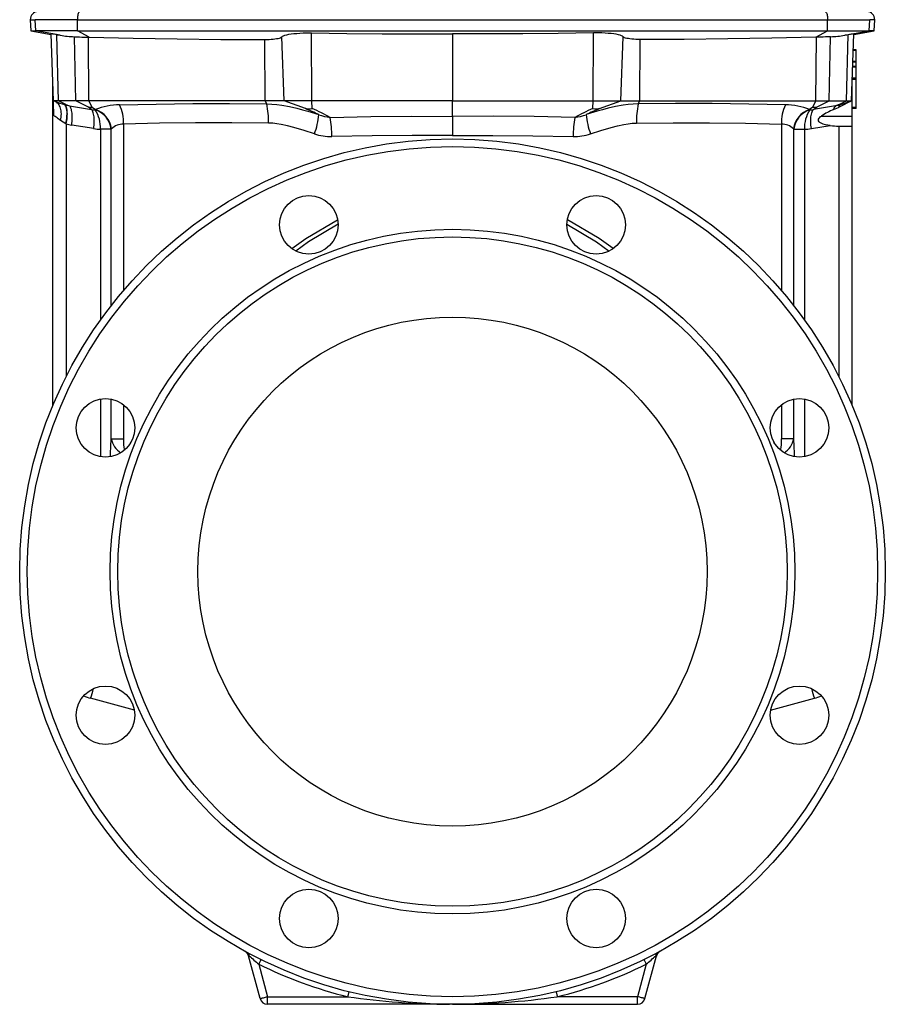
# Model space of a CAD drawing. Extents: x 19 to 1104, y -37 to 1504.
# Tile 3 of 5: x 764 to 1104, y 416 to 802. Entities that reach past the tile are written whole.
import ezdxf

# ---------------------------------------------------------------- set-up
doc = ezdxf.new("R2010")
doc.units = 0
doc.layers.get('0').update_dxf_attribs({"linetype": 'CONTINUOUS'})

msp = doc.modelspace()

# ---------------------------------------------------------------- linework, layer by layer
at = {"color": 7, "linetype": 'CONTINUOUS'}
for p, q in [((768.19, 802.36), (768.42, 797.95)), ((768.19, 802.36), (770.09, 802.36)), ((786.68, 802.36), (770.09, 802.36)), ((770.32, 797.95), (770.09, 802.36)), ((786.68, 802.36), (1081.37, 802.36)), ((786.75, 797.95), (786.68, 802.36)), ((1081.29, 797.95), (1081.37, 802.36)), ((1081.37, 802.36), (1097.95, 802.36)), ((1097.72, 797.95), (1097.95, 802.36)), ((1099.86, 802.36), (1097.95, 802.36)), ((1099.63, 797.95), (1099.86, 802.36)), ((768.42, 797.95), (776.33, 796.55)), ((768.42, 797.95), (770.32, 797.95)), ((786.75, 797.95), (770.32, 797.95)), ((779.96, 796.24), (770.32, 797.95)), ((786.75, 797.95), (1081.29, 797.95)), ((791.36, 795.47), (786.75, 797.95)), ((878.73, 770.52), (878.7, 797.16)), ((989.32, 770.52), (989.34, 797.16)), ((1076.68, 795.47), (1081.29, 797.95)), ((1081.29, 797.95), (1097.72, 797.95)), ((1088.08, 796.24), (1097.72, 797.95)), ((1091.71, 796.55), (1099.63, 797.95)), ((1099.63, 797.95), (1097.72, 797.95)), ((777.24, 770.52), (776.33, 796.77)), ((778.59, 796.46), (779.96, 796.24)), ((779.23, 770.52), (778.59, 796.46)), ((786.11, 770.52), (785.49, 795.66)), ((791.08, 795.48), (791.36, 795.47)), ((791.24, 770.52), (791.08, 795.48)), ((860.42, 770.52), (860.27, 794.6)), ((867.87, 770.52), (867, 795.63)), ((934.02, 796.81), (934.02, 770.52)), ((1000.18, 770.52), (1001.05, 795.63)), ((1007.62, 770.52), (1007.77, 794.6)), ((1076.96, 795.48), (1076.68, 795.47)), ((1076.8, 770.52), (1076.96, 795.48)), ((1081.94, 770.52), (1082.56, 795.66)), ((1089.46, 796.46), (1088.08, 796.24)), ((1088.81, 770.52), (1089.46, 796.46)), ((1090.8, 770.52), (1091.72, 796.77)), ((1092.52, 790.32), (1091.49, 790.32)), ((1092.52, 790.56), (1091.5, 790.56)), ((1092.52, 790.32), (1092.52, 790.56)), ((1092.52, 786), (1092.52, 790.32)), ((1092.52, 785.76), (1091.33, 785.76)), ((1092.52, 785.61), (1091.33, 785.61)), ((1092.52, 786), (1091.34, 786)), ((1092.52, 785.76), (1092.52, 786)), ((1092.52, 785.61), (1092.52, 785.76)), ((1092.52, 783.99), (1092.52, 785.61)), ((1092.52, 783.75), (1091.26, 783.75)), ((1092.52, 783.99), (1091.27, 783.99)), ((1092.52, 783.75), (1092.52, 783.99)), ((1092.52, 779.43), (1092.52, 783.75)), ((1092.52, 778.86), (1091.09, 778.86)), ((1092.52, 779.19), (1091.1, 779.19)), ((1092.52, 779.43), (1091.11, 779.43)), ((1092.52, 779.19), (1092.52, 779.43)), ((1092.52, 778.86), (1092.52, 779.19)), ((1092.52, 767.85), (1092.52, 778.86)), ((777.02, 650.72), (777.02, 776.88)), ((1091.02, 764.52), (1091.02, 776.88)), ((779.23, 770.52), (777.24, 770.52)), ((777.89, 770.28), (777.24, 770.52)), ((777.89, 770.28), (777.94, 770.27)), ((777.93, 770.24), (777.89, 770.26)), ((786.11, 770.52), (779.23, 770.52)), ((782.09, 769.05), (779.23, 770.52)), ((791.24, 770.52), (786.11, 770.52)), ((791.09, 767.96), (786.11, 770.52)), ((860.42, 770.52), (791.24, 770.52)), ((792.52, 767.96), (791.24, 770.52)), ((867.87, 770.52), (860.42, 770.52)), ((861.05, 769.26), (860.42, 770.52)), ((878.73, 770.52), (867.87, 770.52)), ((876.32, 767.41), (867.87, 770.52)), ((934.02, 770.52), (878.73, 770.52)), ((878.95, 767.41), (878.73, 770.52)), ((934.02, 770.52), (989.32, 770.52)), ((934.02, 764.35), (934.02, 770.52)), ((989.09, 767.41), (989.32, 770.52)), ((989.32, 770.52), (1000.18, 770.52)), ((991.73, 767.41), (1000.18, 770.52)), ((1000.18, 770.52), (1007.62, 770.52)), ((1006.99, 769.26), (1007.62, 770.52)), ((1007.62, 770.52), (1076.8, 770.52)), ((1075.52, 767.96), (1076.8, 770.52)), ((1076.8, 770.52), (1081.94, 770.52)), ((1076.96, 767.96), (1081.94, 770.52)), ((1081.94, 770.52), (1088.81, 770.52)), ((1085.96, 769.05), (1088.81, 770.52)), ((1088.81, 770.52), (1090.8, 770.52)), ((1089.35, 769.83), (1090.8, 770.5)), ((1090.15, 770.28), (1090.8, 770.52)), ((781.67, 769.02), (781.8, 768.98)), ((782.09, 769.05), (783.64, 768.48)), ((783.64, 768.48), (792.28, 767.07)), ((792.28, 767.07), (791.09, 767.96)), ((792.52, 767.96), (793.77, 767.02)), ((793.71, 766.91), (793.77, 767.02)), ((1075.52, 767.96), (1074.27, 767.02)), ((1074.34, 766.91), (1074.27, 767.02)), ((1084.4, 768.48), (1075.77, 767.07)), ((1075.77, 767.07), (1076.96, 767.96)), ((1083.71, 767.06), (1085.61, 767.89)), ((1085.96, 769.05), (1084.4, 768.48)), ((1085.61, 767.89), (1085.74, 767.95)), ((1086.38, 769.02), (1086.24, 768.98)), ((1092.52, 767.85), (1091.02, 767.85)), ((1092.52, 767.52), (1091.02, 767.52)), ((1092.52, 767.52), (1092.52, 767.85)), ((934.02, 764.35), (934.02, 756.83)), ((1078.96, 764.52), (1091.02, 764.52)), ((1091.02, 760.52), (1091.02, 764.52)), ((782.29, 761.4), (782.15, 761.47)), ((782.29, 761.4), (782.29, 662.18)), ((793.08, 759.55), (784.44, 760.97)), ((799.93, 759.38), (795.76, 759.38)), ((795.76, 759.38), (795.76, 684.43)), ((800.06, 759.51), (799.93, 759.38)), ((799.93, 690.02), (799.93, 759.38)), ((804.8, 761.38), (804.8, 695.98)), ((1063.24, 761.38), (1063.24, 695.98)), ((1067.99, 759.51), (1068.11, 759.38)), ((1068.11, 690.02), (1068.11, 759.38)), ((1068.11, 759.38), (1072.29, 759.38)), ((1072.29, 759.38), (1072.29, 684.43)), ((1074.97, 759.55), (1082.4, 760.77)), ((1085.76, 760.52), (1086.18, 760.52)), ((1085.76, 760.52), (1085.76, 662.18)), ((1086.18, 760.52), (1091.02, 760.52)), ((1091.02, 650.72), (1091.02, 760.52)), ((795.76, 653.29), (795.76, 630.64)), ((799.93, 637.73), (799.93, 653.26)), ((804.8, 651.05), (804.8, 637.73)), ((1063.24, 651.05), (1063.24, 637.73)), ((1068.11, 637.73), (1068.11, 653.26)), ((1072.29, 653.29), (1072.29, 630.64)), ((799.93, 637.73), (804.8, 637.73)), ((807.43, 635.76), (807.8, 636.37)), ((1060.61, 635.76), (1060.25, 636.37)), ((1068.11, 637.73), (1063.24, 637.73)), ((809.06, 531.14), (791.85, 535.75)), ((1058.98, 531.14), (1076.2, 535.75)), ((858.43, 417.74), (853.94, 434.5)), ((1009.62, 417.74), (1014.11, 434.5)), ((857.91, 431.28), (861.32, 418.52)), ((1010.14, 431.28), (1006.72, 418.52)), ((861.32, 415.52), (861.32, 418.52)), ((861.32, 418.52), (892.85, 418.52)), ((1006.72, 418.52), (975.19, 418.52)), ((1006.72, 415.52), (1006.72, 418.52)), ((934.02, 415.52), (861.32, 415.52)), ((934.02, 415.52), (1006.72, 415.52))]:
    msp.add_line(p, q, dxfattribs=at)
for points in [[(787.66, 805.52), (787.51, 805.49), (787.37, 805.39), (787.24, 805.23), (787.11, 805.01), (787, 804.74), (786.9, 804.42), (786.81, 804.06), (786.75, 803.66), (786.7, 803.24), (786.68, 802.8), (786.68, 802.36)], [(1080.39, 805.52), (1080.53, 805.49), (1080.67, 805.39), (1080.81, 805.23), (1080.93, 805.01), (1081.05, 804.74), (1081.15, 804.42), (1081.23, 804.06), (1081.3, 803.66), (1081.34, 803.24), (1081.37, 802.8), (1081.37, 802.36)], [(867, 795.63), (867.26, 795.85), (867.66, 796.06), (868.19, 796.26), (868.89, 796.44), (869.71, 796.62), (870.66, 796.77), (871.7, 796.9), (872.84, 797), (874.06, 797.08), (875.33, 797.14), (876.64, 797.17), (877.98, 797.17), (878.7, 797.16)], [(878.7, 797.16), (892.53, 796.96), (906.36, 796.83), (920.19, 796.78), (934.02, 796.81)], [(989.34, 797.16), (975.51, 796.96), (961.68, 796.83), (947.85, 796.78), (934.02, 796.81)], [(1001.05, 795.63), (1000.79, 795.85), (1000.39, 796.06), (999.85, 796.26), (999.16, 796.44), (998.33, 796.62), (997.39, 796.77), (996.34, 796.9), (995.2, 797), (993.98, 797.08), (992.72, 797.14), (991.4, 797.17), (990.06, 797.17), (989.34, 797.16)], [(785.49, 795.66), (786.47, 795.63), (787.56, 795.59), (788.38, 795.56), (789.23, 795.53), (790.15, 795.5), (791.08, 795.48)], [(791.36, 795.47), (808.59, 795.06), (825.81, 794.78), (843.04, 794.63), (860.27, 794.6)], [(860.27, 794.6), (861.15, 794.61), (862, 794.64), (862.8, 794.68), (863.58, 794.75), (864.3, 794.82), (864.95, 794.92), (865.53, 795.03), (866.03, 795.15), (866.43, 795.28), (866.78, 795.45), (867, 795.63)], [(1007.77, 794.6), (1006.9, 794.61), (1006.05, 794.64), (1005.24, 794.68), (1004.46, 794.75), (1003.74, 794.82), (1003.09, 794.92), (1002.51, 795.03), (1002.02, 795.15), (1001.61, 795.28), (1001.26, 795.45), (1001.05, 795.63)], [(1076.68, 795.47), (1059.46, 795.06), (1042.23, 794.78), (1025, 794.63), (1007.77, 794.6)], [(1082.56, 795.66), (1081.58, 795.63), (1080.49, 795.59), (1079.67, 795.56), (1078.81, 795.53), (1077.9, 795.5), (1076.96, 795.48)], [(777.45, 764.69), (777.43, 765.14), (777.42, 765.58), (777.4, 766), (777.39, 766.4), (777.37, 767.05), (777.35, 767.63), (777.32, 768.32), (777.3, 768.9), (777.28, 769.4), (777.27, 769.83), (777.26, 770.17), (777.25, 770.39), (777.25, 770.49), (777.24, 770.52)], [(780.09, 762.77), (780.22, 763.42), (780.31, 764.07), (780.37, 764.7), (780.38, 765.33), (780.36, 765.93), (780.31, 766.52), (780.21, 767.07), (780.08, 767.6), (779.92, 768.09), (779.72, 768.54), (779.48, 768.95), (779.22, 769.32), (778.92, 769.63), (778.6, 769.9), (778.26, 770.12), (777.89, 770.28)], [(1085.74, 767.95), (1087.55, 768.88), (1089.35, 769.83)], [(781.66, 769.01), (781.66, 769.01), (781.66, 769.02), (781.67, 769.02)], [(782.15, 761.47), (782.17, 761.57), (782.39, 762.71), (782.54, 763.82), (782.6, 764.64), (782.63, 765.42), (782.61, 766.15), (782.55, 766.81), (782.45, 767.41), (782.31, 767.94), (782.13, 768.38), (781.91, 768.74), (781.66, 769.01)], [(781.67, 769.02), (782.07, 769.05), (782.09, 769.05)], [(782.29, 761.4), (782.42, 762.09), (782.53, 762.77), (782.62, 763.45), (782.69, 764.11), (782.73, 764.74), (782.74, 765.35), (782.73, 765.93), (782.7, 766.48), (782.64, 766.98), (782.55, 767.44), (782.44, 767.86), (782.31, 768.22), (782.16, 768.53), (781.99, 768.78), (781.8, 768.98)], [(784.44, 760.97), (784.53, 761.67), (784.6, 762.38), (784.65, 763.07), (784.67, 763.74), (784.67, 764.39), (784.64, 765.02), (784.59, 765.61), (784.52, 766.16), (784.42, 766.68), (784.31, 767.14), (784.17, 767.56), (784.01, 767.93), (783.83, 768.23), (783.64, 768.48)], [(793.08, 759.55), (793.17, 760.26), (793.24, 760.96), (793.28, 761.65), (793.3, 762.33), (793.3, 762.98), (793.28, 763.6), (793.23, 764.2), (793.15, 764.75), (793.06, 765.26), (792.94, 765.73), (792.8, 766.15), (792.65, 766.51), (792.47, 766.82), (792.28, 767.07)], [(803.26, 768.89), (817.58, 769.22), (831.99, 769.39), (846.48, 769.4), (861.05, 769.26)], [(861.05, 769.26), (863.05, 769.19), (865.04, 769.03), (867.01, 768.78), (869.98, 768.25), (872.92, 767.56), (875.07, 766.99), (877.21, 766.38), (881.49, 765.05)], [(1006.99, 769.26), (1004.99, 769.19), (1003.01, 769.03), (1001.04, 768.78), (998.07, 768.25), (995.12, 767.56), (992.97, 766.99), (990.83, 766.38), (986.56, 765.05)], [(1064.78, 768.89), (1050.47, 769.22), (1036.06, 769.39), (1021.56, 769.4), (1006.99, 769.26)], [(1074.97, 759.55), (1074.88, 760.26), (1074.81, 760.96), (1074.76, 761.65), (1074.74, 762.33), (1074.74, 762.98), (1074.77, 763.6), (1074.82, 764.2), (1074.89, 764.75), (1074.99, 765.26), (1075.1, 765.73), (1075.24, 766.15), (1075.4, 766.51), (1075.58, 766.82), (1075.77, 767.07)], [(1086.38, 769.02), (1085.97, 769.05), (1085.96, 769.05)], [(1086.38, 769.01), (1086.39, 769.01), (1086.38, 769.02), (1086.38, 769.02)], [(780.09, 762.77), (779.58, 763.13), (779.12, 763.47), (778.69, 763.78), (778.31, 764.06), (777.97, 764.31), (777.69, 764.52), (777.45, 764.69)], [(782.15, 761.47), (781.08, 762.09), (780.09, 762.77)], [(885.96, 763.99), (901.96, 764.29), (917.98, 764.41), (934.02, 764.35)], [(982.08, 763.99), (966.09, 764.29), (950.06, 764.41), (934.02, 764.35)], [(1082.4, 760.77), (1081.46, 760.91), (1080.52, 761.1), (1079.62, 761.37), (1078.78, 761.73), (1078.37, 761.97), (1078.03, 762.28), (1077.83, 762.58), (1077.74, 762.94), (1077.8, 763.28), (1078.02, 763.68), (1078.3, 763.99), (1078.61, 764.27), (1078.96, 764.52)], [(861.7, 761.75), (847.35, 761.88), (833.08, 761.87), (818.89, 761.7), (804.8, 761.38)], [(879.78, 757.53), (875.74, 758.84), (871.67, 760.05), (869.23, 760.68), (866.76, 761.21), (865.08, 761.48), (863.39, 761.66), (861.7, 761.75)], [(988.27, 757.53), (992.31, 758.84), (996.37, 760.05), (998.82, 760.68), (1001.28, 761.21), (1002.96, 761.48), (1004.65, 761.66), (1006.35, 761.75)], [(1006.35, 761.75), (1020.69, 761.88), (1034.96, 761.87), (1049.15, 761.7), (1063.24, 761.38)], [(934.02, 756.83), (918.21, 756.89), (902.41, 756.77), (886.64, 756.47)], [(934.02, 756.83), (949.84, 756.89), (965.64, 756.77), (981.41, 756.47)], [(870.89, 712.44), (876.41, 716.38), (888.91, 723.72)], [(997.16, 712.44), (991.64, 716.38), (979.13, 723.72)], [(889.07, 722.05), (877.49, 715.07), (872.51, 711.47)], [(978.97, 722.05), (990.55, 715.07), (995.53, 711.47)], [(799.65, 630.62), (799.71, 631.99), (799.82, 634.84), (799.93, 637.73)], [(1068.4, 630.62), (1068.34, 631.99), (1068.22, 634.84), (1068.11, 637.73)], [(853.94, 434.5), (853.94, 434.5), (853.95, 434.5), (853.97, 434.51), (854, 434.52), (854.04, 434.53), (854.09, 434.54), (854.14, 434.55), (854.2, 434.57)], [(1014.11, 434.5), (1014.1, 434.5), (1014.09, 434.5), (1014.07, 434.51), (1014.04, 434.52), (1014, 434.53), (1013.96, 434.54), (1013.91, 434.55), (1013.84, 434.57)], [(858.79, 433.07), (858.78, 433.04), (858.74, 432.96), (858.67, 432.83), (858.58, 432.65), (858.47, 432.43), (858.35, 432.18), (858.21, 431.89), (858.06, 431.59), (857.91, 431.28)], [(1009.25, 433.07), (1009.27, 433.04), (1009.31, 432.96), (1009.37, 432.83), (1009.46, 432.65), (1009.57, 432.43), (1009.7, 432.18), (1009.84, 431.89), (1009.99, 431.59), (1010.14, 431.28)], [(858.43, 417.74), (858.46, 417.75), (858.54, 417.77), (858.69, 417.81), (858.89, 417.87), (859.13, 417.93), (859.43, 418.01), (859.76, 418.1), (860.12, 418.2), (860.51, 418.3), (860.91, 418.41), (861.32, 418.52)], [(893.33, 420.46), (893.32, 420.43), (893.3, 420.34), (893.27, 420.2), (893.22, 420.01), (893.16, 419.77), (893.09, 419.49), (893.02, 419.18), (892.93, 418.86), (892.85, 418.52)], [(974.71, 420.46), (974.72, 420.43), (974.74, 420.34), (974.78, 420.2), (974.83, 420.01), (974.88, 419.77), (974.95, 419.49), (975.03, 419.18), (975.11, 418.86), (975.19, 418.52)], [(1009.62, 417.74), (1009.59, 417.75), (1009.5, 417.77), (1009.36, 417.81), (1009.16, 417.87), (1008.91, 417.93), (1008.62, 418.01), (1008.29, 418.1), (1007.92, 418.2), (1007.54, 418.3), (1007.13, 418.41), (1006.72, 418.52)], [(934.02, 415.52), (933.94, 415.52), (933.45, 415.52)]]:
    msp.add_lwpolyline(points, dxfattribs=at)
for centre, radius in [((934.02, 585.52), 170), ((934.02, 585.52), 167), ((877.58, 721.79), 11.5), ((990.47, 721.79), 11.5), ((934.02, 585.52), 134.5), ((934.02, 585.52), 131.5), ((934.02, 585.52), 100), ((797.75, 641.97), 11.5), ((1070.29, 641.97), 11.5), ((797.75, 529.07), 11.5), ((1070.29, 529.07), 11.5), ((877.58, 449.25), 11.5), ((990.47, 449.25), 11.5)]:
    msp.add_circle(centre, radius, dxfattribs=at)
for centre, radius, start, end in [((771.18, 802.52), 3, 90, 183), ((1096.86, 802.52), 3, 357, 90), ((773.54, 768.42), 28.49, 79.7919, 84.3851), ((787.36, 840.08), 44.46, 260.4242, 267.5901), ((1080.69, 840.08), 44.46, 272.4099, 279.5758), ((1094.5, 768.42), 28.49, 95.6149, 100.2081), ((815.86, 875.99), 112.31, 250.2665, 252.2717), ((1052.07, 876.32), 112.67, 287.7312, 289.7566), ((1091.15, 767.56), 2.9, 110.1266, 128.5231), ((794.58, 812.9), 45.75, 253.7758, 256.1629), ((791.81, 780.86), 12.92, 266.8138, 273.1862), ((793.77, 774.15), 7.24, 258.0918, 269.5228), ((791.07, 758.4), 8.91, 6.3081, 72.7893), ((783.13, 759.99), 12.64, 357.228, 33.2076), ((803.04, 745.05), 23.85, 89.4604, 112.8535), ((791.1, 758.4), 9.03, 7.0289, 72.7538), ((788.74, 762), 16.08, 357.7725, 25.3872), ((834.89, 763.24), 26.85, 356.8095, 12.9623), ((877.63, 775.44), 8.14, 260.6841, 279.3159), ((846.61, 695.49), 77.81, 63.3745, 67.5603), ((851, 701.26), 71.81, 60.8639, 67.0922), ((1017.05, 701.26), 71.81, 112.9078, 119.1361), ((1021.43, 695.49), 77.81, 112.4397, 116.6255), ((990.41, 775.44), 8.14, 260.6841, 279.3159), ((1033.16, 763.24), 26.85, 167.0377, 183.1905), ((1079.31, 762), 16.08, 154.6128, 182.2275), ((1065.01, 745.05), 23.85, 67.1465, 90.5396), ((1076.95, 758.4), 9.03, 107.2462, 172.9711), ((1076.97, 758.4), 8.91, 107.2107, 173.6919), ((1084.91, 759.99), 12.64, 146.7924, 182.772), ((1074.28, 774.15), 7.24, 270.4772, 281.9082), ((1076.24, 780.86), 12.92, 266.8138, 273.1862), ((1094.77, 740.64), 28.64, 112.702, 123.5082), ((1087.12, 766.29), 3.49, 141.0561, 167.2458), ((1073.46, 812.9), 45.75, 283.8371, 286.2242), ((1087.83, 767.32), 2.29, 133.7715, 165.7606), ((1087.84, 767.4), 2.17, 132.1646, 165.2913), ((856.55, 766.77), 24.99, 338.31, 356.0549), ((887.62, 780.9), 17, 248.8603, 264.4156), ((845.82, 756.59), 40.81, 359.8332, 10.4443), ((1022.22, 756.59), 40.81, 169.5557, 180.1668), ((980.43, 780.9), 17, 275.5844, 291.1397), ((1011.49, 766.77), 24.99, 183.9451, 201.69), ((789.43, 791.36), 30.8, 256.5888, 260.6805), ((795.29, 773.05), 13.68, 260.6724, 271.9441), ((804.89, 754.21), 7.16, 90.6787, 132.3747), ((1063.16, 754.21), 7.16, 47.6253, 89.3213), ((1072.75, 773.05), 13.68, 268.0559, 279.3276), ((1086.15, 789.02), 28.5, 262.4319, 269.208), ((886.26, 776.71), 20.25, 251.3184, 271.0678), ((981.78, 776.71), 20.25, 268.9322, 288.6816), ((808.31, 639.45), 8.55, 191.6305, 238.1884), ((819.73, 636.59), 14.97, 175.6207, 193.1965), ((1048.31, 636.59), 14.97, 346.8035, 4.3793), ((1059.74, 639.45), 8.55, 301.8116, 348.3695), ((754.21, 549.28), 39.99, 340.2275, 345.9107), ((1113.83, 549.28), 39.99, 194.0893, 199.7725), ((797.02, 555.07), 20, 246.777, 255.0003), ((1071.02, 555.07), 20, 284.9997, 293.223), ((851.04, 433.72), 3, 15, 61.3362), ((850.29, 432.52), 4.42, 27.646, 60.2562), ((852.59, 434.46), 1.61, 3.9321, 60.2044), ((955.79, 545.3), 150.27, 227.4652, 229.3545), ((912.25, 545.3), 150.27, 310.6455, 312.5348), ((1017.76, 432.52), 4.42, 119.7438, 152.354), ((1015.45, 434.46), 1.61, 119.7956, 176.0679), ((1017, 433.72), 3, 118.6638, 165), ((934.02, 585.52), 172, 243.734, 256.1511), ((934.02, 585.52), 172, 283.8489, 296.266), ((933.66, 695.39), 279.87, 261.6155, 269.8431), ((934.17, 697.54), 282.02, 269.9707, 278.3646), ((861.32, 418.52), 3, 195, 270), ((1006.72, 418.52), 3, 270, 345)]:
    msp.add_arc(centre, radius, start, end, dxfattribs=at)

doc.saveas('drawing.dxf')
